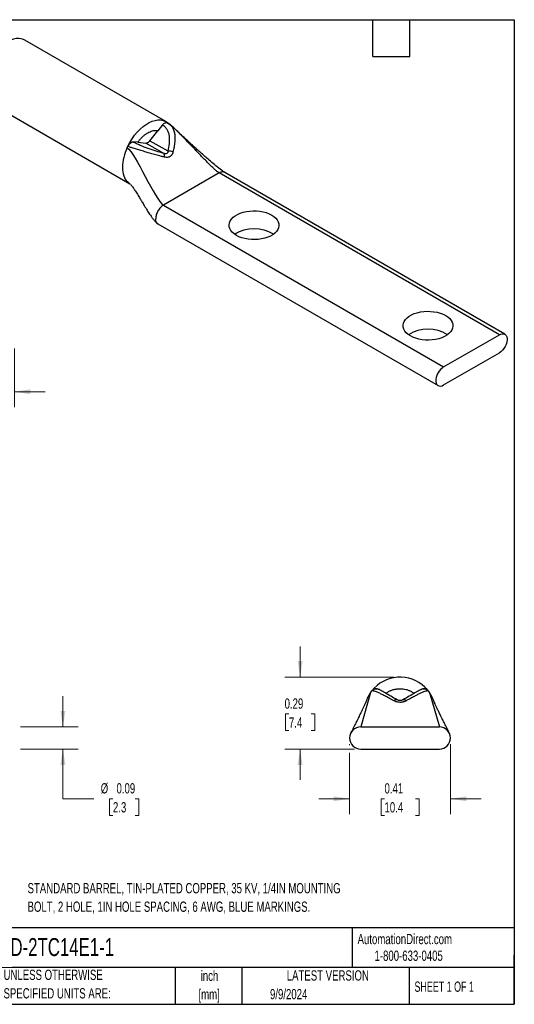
# Model space of a CAD drawing. Header units: inches. Extents: x 0.12 to 5.38, y 0.12 to 4.12.
# Tile 2 of 2: x 3.36 to 5.38, y 0.12 to 4.12. Entities that reach past the tile are written whole.
import ezdxf

# ---------------------------------------------------------------- set-up
doc = ezdxf.new("R2010")
doc.units = ezdxf.units.IN
doc.header["$LTSCALE"] = 0.5
doc.header["$MEASUREMENT"] = 0
doc.layers.add('TEXT', color=140, linetype='Continuous', lineweight=25)
doc.styles.add('SLDTEXTSTYLE0', font='TXT', dxfattribs={"width": 0.7})
doc.styles.add('SLDTEXTSTYLE1', font='TXT', dxfattribs={"width": 0.65})
doc.dimstyles.new('SLDDIMSTYLE3', dxfattribs={"dimtxt": 0.04248, "dimasz": 0.065, "dimexe": 0, "dimexo": 0.0625, "dimgap": 0.01062, "dimtad": 0, "dimtih": 1, "dimtoh": 1, "dimrnd": 1e-09, "dimdsep": 46, "dimtxsty": 'SLDTEXTSTYLE0', "dimsah": 1, "dimcen": 0.09, "dimadec": 0, "dimazin": 2, "dimtfac": 1, "dimtmove": 0, "dimatfit": 0, "dimfxl": 0, "dimfrac": 2, "dimtolj": 1, "dimtzin": 12, "dimarcsym": 0})

# ---------------------------------------------------------------- blocks, each defined once
blk = doc.blocks.new('_D_4')
at = {"color": 7, "linetype": 'Continuous', "lineweight": 0}
for p, q in [((3.5407, 1.2521), (3.5407, 1.3771)), ((3.3689, 1.2521), (3.6032, 1.2521)), ((3.3689, 1.1621), (3.6032, 1.1621)), ((3.5407, 0.96), (3.5407, 1.1621)), ((3.6657, 0.96), (3.5407, 0.96)), ((3.744, 0.96), (3.7298, 0.96)), ((3.7298, 0.96), (3.7298, 0.8925)), ((3.8349, 0.96), (3.8492, 0.96)), ((3.8492, 0.96), (3.8492, 0.8925)), ((3.7298, 0.8925), (3.744, 0.8925)), ((3.8492, 0.8925), (3.8349, 0.8925))]:
    blk.add_line(p, q, dxfattribs=at)
at = {"color": 7, "linetype": 'Continuous', "lineweight": 18}
for points in [[(3.5407, 1.2521), (3.5507, 1.3171), (3.5307, 1.3171)], [(3.5407, 1.1621), (3.5307, 1.0971), (3.5507, 1.0971)]]:
    blk.add_solid(points, dxfattribs=at)
at = {"color": 7, "linetype": 'Continuous', "lineweight": 18, "char_height": 0.04167, "attachment_point": 1, "style": 'SLDTEXTSTYLE0'}
for s, insert in [('%%c', (3.6943, 1.0233)), ('0.09', (3.7584, 1.0233)), ('2.3', (3.744, 0.9462))]:
    blk.add_mtext(s, dxfattribs=dict(at, insert=insert))
blk = doc.blocks.new('_D_5')
at = {"color": 7, "linetype": 'Continuous', "lineweight": 0}
for p, q in [((4.5046, 1.4541), (4.5046, 1.5791)), ((4.8857, 1.4541), (4.4421, 1.4541)), ((4.4592, 1.3044), (4.4449, 1.3044)), ((4.4449, 1.3044), (4.4449, 1.2369)), ((4.5501, 1.3044), (4.5643, 1.3044)), ((4.5643, 1.3044), (4.5643, 1.2369)), ((4.4449, 1.2369), (4.4592, 1.2369)), ((4.5643, 1.2369), (4.5501, 1.2369)), ((4.7257, 1.1621), (4.4421, 1.1621)), ((4.5046, 1.1621), (4.5046, 1.0371))]:
    blk.add_line(p, q, dxfattribs=at)
at = {"color": 7, "linetype": 'Continuous', "lineweight": 18}
for points in [[(4.5046, 1.4541), (4.5146, 1.5191), (4.4946, 1.5191)], [(4.5046, 1.1621), (4.4946, 1.0971), (4.5146, 1.0971)]]:
    blk.add_solid(points, dxfattribs=at)
at = {"color": 7, "linetype": 'Continuous', "lineweight": 18, "char_height": 0.04167, "attachment_point": 1, "style": 'SLDTEXTSTYLE0'}
for s, insert in [('0.29', (4.4415, 1.3676)), ('7.4', (4.4592, 1.2906))]:
    blk.add_mtext(s, dxfattribs=dict(at, insert=insert))
blk = doc.blocks.new('_D_6')
at = {"color": 7, "linetype": 'Continuous', "lineweight": 0}
for p, q in [((4.7057, 1.1821), (4.7057, 1.1771)), ((5.1157, 1.1821), (5.1157, 0.8974)), ((4.7057, 1.1471), (4.7057, 0.8974)), ((4.7057, 0.9599), (4.5807, 0.9599)), ((4.8475, 0.9599), (4.8333, 0.9599)), ((4.8333, 0.9599), (4.8333, 0.8924)), ((4.9738, 0.9599), (4.988, 0.9599)), ((4.988, 0.9599), (4.988, 0.8924)), ((5.1157, 0.9599), (5.2407, 0.9599)), ((4.8333, 0.8924), (4.8475, 0.8924)), ((4.988, 0.8924), (4.9738, 0.8924))]:
    blk.add_line(p, q, dxfattribs=at)
at = {"color": 7, "linetype": 'Continuous', "lineweight": 18}
for points in [[(4.7057, 0.9599), (4.6407, 0.9699), (4.6407, 0.9499)], [(5.1157, 0.9599), (5.1807, 0.9499), (5.1807, 0.9699)]]:
    blk.add_solid(points, dxfattribs=at)
at = {"color": 7, "linetype": 'Continuous', "lineweight": 18, "char_height": 0.04167, "attachment_point": 1, "style": 'SLDTEXTSTYLE0'}
for s, insert in [('0.41', (4.8475, 1.0231)), ('10.4', (4.8475, 0.9461))]:
    blk.add_mtext(s, dxfattribs=dict(at, insert=insert))
blk = doc.blocks.new('_D_8')
at = {"color": 7, "linetype": 'Continuous', "lineweight": 0}
for p, q in [((3.0939, 2.7932), (3.0939, 2.5511)), ((3.3439, 2.7897), (3.3439, 2.5511)), ((3.0939, 2.6136), (2.9689, 2.6136)), ((3.1734, 2.6136), (3.1592, 2.6136)), ((3.1592, 2.6136), (3.1592, 2.5461)), ((3.2643, 2.6136), (3.2786, 2.6136)), ((3.2786, 2.6136), (3.2786, 2.5461)), ((3.3439, 2.6136), (3.4689, 2.6136)), ((3.1592, 2.5461), (3.1734, 2.5461)), ((3.2786, 2.5461), (3.2643, 2.5461))]:
    blk.add_line(p, q, dxfattribs=at)
at = {"color": 7, "linetype": 'Continuous', "lineweight": 18}
for points in [[(3.0939, 2.6136), (3.0289, 2.6236), (3.0289, 2.6036)], [(3.3439, 2.6136), (3.4089, 2.6036), (3.4089, 2.6236)]]:
    blk.add_solid(points, dxfattribs=at)
at = {"color": 7, "linetype": 'Continuous', "lineweight": 18, "char_height": 0.04167, "attachment_point": 1, "style": 'SLDTEXTSTYLE0'}
for s, insert in [('0.25', (3.1558, 2.6769)), ('6.4', (3.1734, 2.5998))]:
    blk.add_mtext(s, dxfattribs=dict(at, insert=insert))

msp = doc.modelspace()

# ---------------------------------------------------------------- linework, layer by layer
for p, q in [((3.9588, 3.7112), (3.3861, 4.0418)), ((3.2401, 3.789), (3.8129, 3.4583)), ((3.9457, 3.6976), (3.9267, 3.674)), ((3.9457, 3.6976), (3.946, 3.6975)), ((3.9773, 3.6975), (3.965, 3.7065)), ((3.9909, 3.6856), (3.9763, 3.6983)), ((3.8942, 3.6335), (3.9267, 3.674)), ((3.826, 3.6285), (3.8263, 3.6283)), ((3.845, 3.6268), (3.826, 3.6285)), ((3.845, 3.6268), (3.8775, 3.6239)), ((3.9501, 3.582), (3.8775, 3.6239)), ((3.8942, 3.6335), (3.9667, 3.5916)), ((4.1758, 3.5023), (3.9495, 3.3717)), ((5.3142, 2.8451), (4.1758, 3.5023)), ((5.3367, 2.8473), (4.1983, 3.5045)), ((3.9495, 3.3717), (5.0879, 2.7145)), ((3.927, 3.2959), (5.0654, 2.6387)), ((5.0879, 2.7145), (5.3142, 2.8451)), ((5.0879, 2.641), (5.3142, 2.7716)), ((4.7507, 1.2521), (5.0707, 1.2521)), ((4.7507, 1.1621), (5.0707, 1.1621))]:
    msp.add_line(p, q)
at = {"flags": 128}
for points in [[(3.3861, 4.0418), (3.3807, 4.0445), (3.3714, 4.0474), (3.3613, 4.0486), (3.3505, 4.0481), (3.3393, 4.0458), (3.3278, 4.0419), (3.316, 4.0363), (3.3043, 4.0291), (3.2926, 4.0204), (3.2812, 4.0104), (3.2702, 3.9991), (3.2598, 3.9867), (3.2501, 3.9734), (3.2411, 3.9594), (3.2332, 3.9447), (3.2262, 3.9297), (3.2204, 3.9145), (3.2159, 3.8993), (3.2125, 3.8843), (3.2105, 3.8698), (3.2099, 3.8558)], [(3.8046, 3.6113), (3.8127, 3.6267), (3.8219, 3.6415), (3.832, 3.6554), (3.8429, 3.6684), (3.8544, 3.6801), (3.8663, 3.6905), (3.8785, 3.6994), (3.8909, 3.7067), (3.9031, 3.7122), (3.9151, 3.716), (3.9267, 3.7178), (3.9377, 3.7178), (3.9479, 3.7158), (3.9573, 3.712)], [(3.9675, 3.7049), (3.9655, 3.7063), (3.965, 3.7065)], [(4.2454, 3.2486), (4.2363, 3.2546), (4.2287, 3.2613), (4.2228, 3.2685), (4.2186, 3.2761), (4.2162, 3.284), (4.2157, 3.292), (4.2172, 3.3), (4.2204, 3.3077), (4.2255, 3.3152), (4.2323, 3.3222), (4.2407, 3.3285), (4.2505, 3.3342), (4.2615, 3.339), (4.2736, 3.3429), (4.2865, 3.3459), (4.2999, 3.3478), (4.3137, 3.3486), (4.3276, 3.3483), (4.3412, 3.3469), (4.3544, 3.3445), (4.3669, 3.3411), (4.3785, 3.3367), (4.389, 3.3315), (4.3981, 3.3254), (4.4057, 3.3187), (4.4116, 3.3115), (4.4158, 3.3039), (4.4182, 3.296), (4.4186, 3.288), (4.4172, 3.2801), (4.4139, 3.2723), (4.4088, 3.2649), (4.4021, 3.2579), (4.3937, 3.2515), (4.3839, 3.2459), (4.3729, 3.241), (4.3608, 3.2371), (4.3479, 3.2342), (4.3344, 3.2323), (4.3206, 3.2315), (4.3068, 3.2317), (4.2932, 3.2331), (4.2799, 3.2355), (4.2674, 3.2389), (4.2559, 3.2433), (4.2454, 3.2486)], [(4.9525, 2.8404), (4.9434, 2.8464), (4.9358, 2.8531), (4.9299, 2.8603), (4.9257, 2.8679), (4.9233, 2.8758), (4.9229, 2.8838), (4.9243, 2.8918), (4.9275, 2.8995), (4.9326, 2.907), (4.9394, 2.914), (4.9478, 2.9203), (4.9576, 2.926), (4.9686, 2.9308), (4.9807, 2.9347), (4.9936, 2.9377), (5.007, 2.9396), (5.0208, 2.9404), (5.0347, 2.9401), (5.0483, 2.9387), (5.0615, 2.9363), (5.074, 2.9329), (5.0856, 2.9285), (5.0961, 2.9232), (5.1052, 2.9172), (5.1128, 2.9105), (5.1187, 2.9033), (5.1229, 2.8957), (5.1253, 2.8878), (5.1257, 2.8798), (5.1243, 2.8719), (5.121, 2.8641), (5.116, 2.8566), (5.1092, 2.8497), (5.1008, 2.8433), (5.091, 2.8377), (5.08, 2.8328), (5.0679, 2.8289), (5.055, 2.826), (5.0415, 2.8241), (5.0278, 2.8233), (5.0139, 2.8235), (5.0003, 2.8249), (4.9871, 2.8273), (4.9745, 2.8307), (4.963, 2.8351), (4.9525, 2.8404)], [(5.3142, 2.8451), (5.3208, 2.8481), (5.3271, 2.8494), (5.3329, 2.8489), (5.3379, 2.8466), (5.3418, 2.8426), (5.3445, 2.8372), (5.3459, 2.8304), (5.3459, 2.8228), (5.3445, 2.8144), (5.3418, 2.8059), (5.3379, 2.7974), (5.3329, 2.7894), (5.3271, 2.7822), (5.3208, 2.7762), (5.3142, 2.7716)], [(5.0879, 2.7145), (5.0813, 2.7098), (5.075, 2.7038), (5.0692, 2.6966), (5.0643, 2.6886), (5.0604, 2.6802), (5.0577, 2.6716), (5.0563, 2.6633), (5.0563, 2.6556), (5.0577, 2.6489), (5.0604, 2.6434), (5.0643, 2.6395), (5.0692, 2.6372), (5.075, 2.6367), (5.0813, 2.6379), (5.0879, 2.641)]]:
    msp.add_lwpolyline(points, dxfattribs=at)
for centre, radius, start, end in [((3.9626, 3.6869), 0.0197, 83.0531, 147.5976), ((3.8301, 3.602), 0.0265, 98.2291, 160.1873), ((3.9328, 3.5711), 0.0205, 347.5316, 32.1046), ((3.967, 3.5436), 0.0479, 64.4035, 90.3468), ((4.3172, 3.1269), 0.1491, 57.9731, 122.0269), ((5.0243, 2.7187), 0.1491, 57.9731, 122.0269), ((4.9107, 1.3081), 0.146, 46.1879, 141.9299), ((4.8142, 1.3836), 0.0235, 60.0022, 141.9375), ((5.0071, 1.3836), 0.0235, 38.059, 119.9989), ((4.8953, 1.3502), 0.0122, 72.8362, 140.5261), ((4.926, 1.3502), 0.0122, 39.4739, 107.1638), ((4.7507, 1.2071), 0.045, 90, 270), ((5.0707, 1.2071), 0.045, 270, 90)]:
    msp.add_arc(centre, radius, start, end)
for points, knots in [([(3.9457, 3.6976), (3.9475, 3.6995), (3.9511, 3.7035), (3.9573, 3.7069), (3.9625, 3.7078), (3.9649, 3.7064), (3.9658, 3.7058)], [0, 0, 0, 0, 0.2618579, 0.5413926, 0.8209272, 1, 1, 1, 1]), ([(3.946, 3.6975), (3.95, 3.6951), (3.9535, 3.6919), (3.9597, 3.6852), (3.9623, 3.6815), (3.9667, 3.6734), (3.9684, 3.6691), (3.9709, 3.6601), (3.9717, 3.6555), (3.9732, 3.6412), (3.9729, 3.6313), (3.9707, 3.6114), (3.9689, 3.6015), (3.9667, 3.5916)], [0, 0, 0, 0, 0.125, 0.125, 0.25, 0.25, 0.375, 0.375, 0.5, 0.5, 0.75, 0.75, 1, 1, 1, 1]), ([(3.9671, 3.7052), (3.9661, 3.7061), (3.964, 3.7078), (3.9608, 3.7101), (3.9585, 3.7114), (3.9573, 3.712)], [0, 0, 0, 0, 0.335498, 0.668592, 1, 1, 1, 1]), ([(3.9675, 3.7049), (3.9702, 3.7032), (3.9737, 3.701), (3.9764, 3.6982), (3.9771, 3.6975)], [0, 0, 0, 0, 0.744136, 1, 1, 1, 1]), ([(3.9771, 3.6975), (3.9783, 3.6964), (3.9834, 3.6916), (3.9894, 3.6814), (3.9941, 3.6664), (3.9962, 3.6488), (3.9955, 3.6291), (3.9926, 3.6078), (3.9893, 3.5938), (3.9877, 3.5869)], [0, 0, 0, 0, 0.048114, 0.19808, 0.344634, 0.483728, 0.662278, 0.833766, 1, 1, 1, 1]), ([(3.9898, 3.6865), (3.9893, 3.687), (3.9872, 3.689), (3.985, 3.6908), (3.9833, 3.6922)], [0, 0, 0, 0, 0.227459, 1, 1, 1, 1]), ([(4.1983, 3.5045), (4.1963, 3.5058), (4.1921, 3.5084), (4.18, 3.5173), (4.1625, 3.5313), (4.1413, 3.5491), (4.122, 3.5656), (4.1051, 3.5804), (4.0904, 3.5935), (4.0769, 3.6057), (4.0634, 3.618), (4.0485, 3.6317), (4.0315, 3.6475), (4.0122, 3.6658), (3.9982, 3.6788), (3.9909, 3.6856)], [0, 0, 0, 0, 0.029547, 0.063469, 0.170121, 0.27331, 0.362664, 0.44397, 0.514858, 0.575168, 0.640813, 0.711911, 0.792832, 0.891671, 1, 1, 1, 1]), ([(4.1758, 3.5023), (4.1734, 3.5038), (4.1682, 3.5073), (4.1593, 3.515), (4.1481, 3.5252), (4.1347, 3.5384), (4.1146, 3.5587), (4.0888, 3.5856), (4.0614, 3.6144), (4.0376, 3.6393), (4.0185, 3.6588), (4.0032, 3.6741), (3.9942, 3.6824), (3.9912, 3.6853)], [0, 0, 0, 0, 0.036535, 0.082613, 0.13789, 0.213434, 0.298171, 0.464807, 0.638881, 0.751899, 0.857517, 0.951607, 1, 1, 1, 1]), ([(3.845, 3.6268), (3.8462, 3.6285), (3.8486, 3.6318), (3.8524, 3.6366), (3.8563, 3.6411), (3.8603, 3.6454), (3.8643, 3.6494), (3.8684, 3.6532), (3.8727, 3.6567), (3.877, 3.6599), (3.8814, 3.6629), (3.8873, 3.6665), (3.8947, 3.6703), (3.9033, 3.6734), (3.9115, 3.6751), (3.9194, 3.6754), (3.9243, 3.6745), (3.9267, 3.674)], [0, 0, 0, 0, 0.051094, 0.10142, 0.151166, 0.200532, 0.249721, 0.298936, 0.348381, 0.39826, 0.448767, 0.500092, 0.601787, 0.701016, 0.799374, 0.898502, 1, 1, 1, 1]), ([(3.8046, 3.6113), (3.805, 3.6122), (3.8058, 3.6138), (3.8073, 3.6162), (3.8092, 3.6188), (3.8116, 3.6216), (3.8145, 3.6242), (3.8174, 3.6262), (3.8204, 3.6277), (3.8233, 3.6285), (3.8251, 3.6285), (3.826, 3.6285)], [0, 0, 0, 0, 0.083593, 0.166586, 0.250178, 0.375084, 0.499989, 0.625136, 0.750283, 0.875141, 1, 1, 1, 1]), ([(3.9528, 3.5667), (3.9487, 3.5677), (3.9409, 3.5697), (3.9293, 3.5728), (3.9182, 3.5759), (3.9076, 3.5788), (3.8975, 3.5817), (3.8879, 3.5844), (3.8747, 3.5883), (3.8587, 3.593), (3.8425, 3.5977), (3.8308, 3.6012), (3.8225, 3.6038), (3.8156, 3.6063), (3.8099, 3.6086), (3.8066, 3.6102), (3.8052, 3.611)], [0, 0, 0, 0, 0.084254, 0.164168, 0.239734, 0.311006, 0.378096, 0.441168, 0.500417, 0.635311, 0.749671, 0.813604, 0.870093, 0.919747, 0.962951, 1, 1, 1, 1]), ([(3.9501, 3.582), (3.9399, 3.5848), (3.9296, 3.5878), (3.9087, 3.5943), (3.898, 3.5978), (3.8763, 3.6055), (3.8653, 3.6097), (3.8498, 3.6165), (3.8447, 3.6188), (3.835, 3.6236), (3.8304, 3.6259), (3.8263, 3.6283)], [0, 0, 0, 0, 0.25, 0.25, 0.5, 0.5, 0.75, 0.75, 0.875, 0.875, 1, 1, 1, 1]), ([(3.8775, 3.6239), (3.8782, 3.6238), (3.8795, 3.6238), (3.8815, 3.6242), (3.8837, 3.6249), (3.8866, 3.6264), (3.8902, 3.629), (3.8928, 3.632), (3.8942, 3.6335)], [0, 0, 0, 0, 0.125646, 0.249491, 0.373716, 0.50048, 0.749495, 1, 1, 1, 1]), ([(3.9667, 3.5916), (3.9674, 3.587), (3.9664, 3.5831), (3.9603, 3.5796), (3.9554, 3.5801), (3.9501, 3.582)], [0, 0, 0, 0, 0.5, 0.5, 1, 1, 1, 1]), ([(3.9877, 3.5869), (3.9874, 3.5857), (3.9868, 3.5834), (3.9855, 3.5802), (3.9839, 3.5772), (3.9822, 3.5746), (3.9801, 3.5723), (3.9778, 3.5703), (3.9742, 3.5679), (3.9687, 3.5657), (3.961, 3.565), (3.9556, 3.5661), (3.9528, 3.5667)], [0, 0, 0, 0, 0.077369, 0.151759, 0.223711, 0.293829, 0.362769, 0.431218, 0.499876, 0.659895, 0.823835, 1, 1, 1, 1]), ([(4.1983, 3.5045), (4.195, 3.5057), (4.1884, 3.5081), (4.18, 3.5042), (4.1758, 3.5023)], [0, 0, 0, 0, 0.4999489, 1, 1, 1, 1]), ([(3.8013, 3.4676), (3.8041, 3.4656), (3.8087, 3.4624), (3.8127, 3.4583), (3.8143, 3.4566)], [0, 0, 0, 0, 0.610735, 1, 1, 1, 1]), ([(3.8013, 3.4676), (3.8037, 3.4651), (3.8073, 3.4615), (3.8116, 3.4592), (3.813, 3.4585)], [0, 0, 0, 0, 0.6871928, 1, 1, 1, 1]), ([(3.8147, 3.4564), (3.8158, 3.4552), (3.818, 3.4528), (3.8221, 3.4476), (3.8266, 3.4415), (3.8328, 3.4326), (3.841, 3.4199), (3.8506, 3.4042), (3.8599, 3.3887), (3.8691, 3.3733), (3.8793, 3.3564), (3.8904, 3.3387), (3.9005, 3.3238), (3.9101, 3.3116), (3.918, 3.3024), (3.9242, 3.298), (3.927, 3.2959)], [0, 0, 0, 0, 0.061748, 0.121205, 0.169435, 0.213248, 0.308414, 0.413474, 0.488475, 0.567727, 0.666363, 0.752493, 0.843027, 0.901714, 0.955268, 1, 1, 1, 1]), ([(3.9495, 3.3717), (3.9453, 3.3693), (3.9412, 3.3659), (3.9335, 3.3578), (3.9299, 3.353), (3.924, 3.3428), (3.9217, 3.3374), (3.9185, 3.3266), (3.9177, 3.3214), (3.9177, 3.3165)], [0, 0, 0, 0, 0.25, 0.25, 0.5, 0.5, 0.75, 0.75, 1, 1, 1, 1]), ([(3.927, 3.2959), (3.927, 3.2959), (3.9235, 3.2966), (3.9193, 3.3034), (3.9182, 3.3122), (3.9177, 3.3165)], [0, 0, 0, 0, 0.000102, 0.500051, 1, 1, 1, 1]), ([(4.7957, 1.3981), (4.7963, 1.3988), (4.7975, 1.4002), (4.7996, 1.4021), (4.8023, 1.404), (4.8057, 1.4056), (4.8097, 1.4068), (4.8139, 1.4072), (4.8181, 1.4069), (4.8222, 1.4059), (4.8247, 1.4046), (4.826, 1.4039)], [0, 0, 0, 0, 0.083593, 0.166586, 0.250178, 0.375084, 0.499989, 0.625136, 0.750283, 0.875141, 1, 1, 1, 1]), ([(4.8989, 1.3618), (4.8902, 1.3669), (4.8816, 1.3719), (4.8653, 1.3813), (4.8574, 1.3858), (4.8435, 1.3938), (4.8375, 1.3973), (4.8311, 1.401), (4.8294, 1.402), (4.8269, 1.4034), (4.8261, 1.4039), (4.826, 1.4039)], [0, 0, 0, 0, 0.25, 0.25, 0.5, 0.5, 0.75, 0.75, 0.875, 0.875, 1, 1, 1, 1]), ([(4.8529, 1.3884), (4.8546, 1.3896), (4.858, 1.392), (4.8634, 1.3952), (4.8689, 1.398), (4.8745, 1.4004), (4.8802, 1.4025), (4.8861, 1.4041), (4.892, 1.4055), (4.8981, 1.4064), (4.9044, 1.4069), (4.9127, 1.4072), (4.9231, 1.4066), (4.9353, 1.4044), (4.9469, 1.4006), (4.9581, 1.3954), (4.965, 1.3908), (4.9685, 1.3884)], [0, 0, 0, 0, 0.051094, 0.10142, 0.151166, 0.200532, 0.249721, 0.298936, 0.348381, 0.39826, 0.448767, 0.500092, 0.601787, 0.701016, 0.799374, 0.898502, 1, 1, 1, 1]), ([(4.9953, 1.4039), (4.9953, 1.4039), (4.9944, 1.4034), (4.992, 1.402), (4.9903, 1.401), (4.986, 1.3985), (4.9833, 1.397), (4.9775, 1.3936), (4.9743, 1.3918), (4.9639, 1.3858), (4.956, 1.3812), (4.9396, 1.3718), (4.9311, 1.3669), (4.9224, 1.3618)], [0, 0, 0, 0, 0.125, 0.125, 0.25, 0.25, 0.375, 0.375, 0.5, 0.5, 0.75, 0.75, 1, 1, 1, 1]), ([(4.9954, 1.4039), (4.9961, 1.4044), (4.9977, 1.4052), (5.0003, 1.4061), (5.0035, 1.4069), (5.0073, 1.4072), (5.0116, 1.4068), (5.0158, 1.4056), (5.0196, 1.4036), (5.0229, 1.4012), (5.0247, 1.3991), (5.0256, 1.3981)], [0, 0, 0, 0, 0.080668, 0.160939, 0.241891, 0.370671, 0.500079, 0.628859, 0.758266, 0.878973, 1, 1, 1, 1]), ([(5.0256, 1.3981), (5.0242, 1.3999), (5.0213, 1.4035), (5.0166, 1.4086), (5.0134, 1.4118), (5.0117, 1.4134)], [0, 0, 0, 0, 0.335498, 0.668592, 1, 1, 1, 1]), ([(4.7911, 1.3918), (4.787, 1.3855), (4.7793, 1.3736), (4.7745, 1.3602), (4.7722, 1.3538)], [0, 0, 0, 0, 0.523719, 1, 1, 1, 1]), ([(4.8859, 1.358), (4.8824, 1.3599), (4.8757, 1.3636), (4.866, 1.3689), (4.857, 1.3737), (4.8487, 1.3781), (4.8412, 1.382), (4.8343, 1.3854), (4.8254, 1.3897), (4.8156, 1.394), (4.8072, 1.3967), (4.8022, 1.3977), (4.7992, 1.3981), (4.7973, 1.3981), (4.7961, 1.3981), (4.7958, 1.3981), (4.7957, 1.3981)], [0, 0, 0, 0, 0.084254, 0.164168, 0.239734, 0.311006, 0.378096, 0.441168, 0.500417, 0.635311, 0.749671, 0.813604, 0.870093, 0.919747, 0.962951, 1, 1, 1, 1]), ([(4.9224, 1.3618), (4.9191, 1.36), (4.915, 1.3587), (4.9063, 1.3587), (4.9022, 1.36), (4.8989, 1.3618)], [0, 0, 0, 0, 0.5, 0.5, 1, 1, 1, 1]), ([(5.0256, 1.3981), (5.0255, 1.3981), (5.0254, 1.3981), (5.0248, 1.3981), (5.0239, 1.3981), (5.0225, 1.3981), (5.0206, 1.3979), (5.0182, 1.3975), (5.0137, 1.3966), (5.0059, 1.394), (4.9945, 1.3891), (4.9818, 1.3829), (4.9684, 1.3759), (4.9528, 1.3675), (4.9414, 1.3612), (4.9354, 1.358)], [0, 0, 0, 0, 0.025755, 0.054627, 0.086723, 0.122154, 0.161058, 0.203627, 0.250128, 0.364474, 0.499489, 0.605638, 0.723971, 0.855316, 1, 1, 1, 1]), ([(5.0492, 1.3537), (5.0469, 1.3601), (5.0421, 1.3735), (5.0343, 1.3855), (5.0303, 1.3918)], [0, 0, 0, 0, 0.478269, 1, 1, 1, 1]), ([(4.772, 1.3539), (4.7719, 1.3536), (4.7717, 1.353), (4.7699, 1.3491), (4.7666, 1.3422), (4.762, 1.3323), (4.7573, 1.3223), (4.753, 1.3131), (4.7493, 1.3053), (4.7464, 1.2993), (4.7434, 1.2929), (4.7394, 1.2848), (4.7339, 1.2735), (4.7277, 1.2611), (4.7215, 1.2488), (4.7166, 1.2391), (4.7127, 1.2316), (4.7101, 1.2263), (4.7092, 1.2243), (4.7087, 1.2234)], [0, 0, 0, 0, 0.028553, 0.061826, 0.137335, 0.216442, 0.291403, 0.357218, 0.410995, 0.451279, 0.480253, 0.533374, 0.608409, 0.702456, 0.781616, 0.862862, 0.914686, 0.961444, 1, 1, 1, 1]), ([(4.9354, 1.358), (4.9343, 1.3574), (4.9322, 1.3562), (4.9287, 1.3548), (4.9252, 1.3536), (4.9217, 1.3527), (4.9181, 1.3521), (4.9144, 1.3517), (4.9091, 1.3515), (4.902, 1.3521), (4.8934, 1.3542), (4.8885, 1.3567), (4.8859, 1.358)], [0, 0, 0, 0, 0.077369, 0.151759, 0.223711, 0.293829, 0.362769, 0.431218, 0.499876, 0.659895, 0.823835, 1, 1, 1, 1]), ([(5.1126, 1.2234), (5.112, 1.2247), (5.1106, 1.2276), (5.1066, 1.2356), (5.1017, 1.2452), (5.0964, 1.2557), (5.0916, 1.2652), (5.0876, 1.2733), (5.0836, 1.2814), (5.0789, 1.2909), (5.073, 1.3033), (5.0666, 1.3165), (5.0606, 1.3294), (5.0554, 1.3405), (5.0518, 1.3483), (5.0498, 1.3527), (5.0494, 1.3535), (5.0493, 1.3539)], [0, 0, 0, 0, 0.051506, 0.113885, 0.193189, 0.268791, 0.334717, 0.387447, 0.430337, 0.494882, 0.580446, 0.684212, 0.769907, 0.856635, 0.936583, 0.970973, 1, 1, 1, 1])]:
    msp.add_open_spline(points, degree=3, knots=knots)
for points in [[(3.8013, 3.6043), (3.7959, 3.5923), (3.7864, 3.566), (3.7826, 3.538), (3.7826, 3.5251)], [(3.8013, 3.6043), (3.8023, 3.6067), (3.8034, 3.609), (3.8046, 3.6113)], [(3.8013, 3.6043), (3.8354, 3.5846), (3.9154, 3.3913), (3.9495, 3.3717)], [(3.8052, 3.611), (3.805, 3.6111), (3.8048, 3.6112), (3.8046, 3.6113)], [(3.7826, 3.5251), (3.7826, 3.5123), (3.7864, 3.4887), (3.7959, 3.4733), (3.8013, 3.4676)], [(4.7911, 1.3918), (4.7911, 1.3918), (4.7507, 1.2521), (4.7507, 1.2521)], [(4.7911, 1.3918), (4.7926, 1.3939), (4.7941, 1.396), (4.7957, 1.3981)], [(4.7957, 1.3981), (4.7957, 1.3981), (4.7957, 1.3981), (4.7957, 1.3981)], [(5.0256, 1.3981), (5.0256, 1.3981), (5.0256, 1.3981), (5.0256, 1.3981)], [(5.0256, 1.3981), (5.0272, 1.396), (5.0288, 1.3939), (5.0303, 1.3918)], [(5.0303, 1.3918), (5.0303, 1.3918), (5.0707, 1.2521), (5.0707, 1.2521)]]:
    msp.add_open_spline(points, degree=3)
at = {"layer": 'TEXT'}
for p, q in [((0.125, 4.125), (5.375, 4.125)), ((4.8, 3.975), (4.8, 4.125)), ((4.95, 3.975), (4.95, 4.125)), ((5.375, 4.125), (5.375, 0.125)), ((4.8, 3.975), (4.95, 3.975)), ((5.375, 0.4356), (0.125, 0.4356)), ((4.7161, 0.4356), (4.7161, 0.275)), ((5.375, 0.125), (5.375, 0.325)), ((5.375, 0.275), (0.125, 0.275)), ((3.9965, 0.275), (3.9965, 0.125)), ((4.268, 0.275), (4.268, 0.125)), ((4.9478, 0.275), (4.9478, 0.125)), ((0.125, 0.125), (5.375, 0.125))]:
    msp.add_line(p, q, dxfattribs=at)

# ---------------------------------------------------------------- texts
at = {"color": 7, "linetype": 'Continuous', "lineweight": 0, "char_height": 0.041667, "attachment_point": 1, "style": 'SLDTEXTSTYLE0'}
for s, insert in [('STANDARD BARREL, TIN-PLATED COPPER, 35 KV, 1/4IN MOUNTING', (3.397, 0.6176)), ('BOLT, 2 HOLE, 1IN HOLE SPACING, 6 AWG, BLUE MARKINGS.', (3.397, 0.5424))]:
    msp.add_mtext(s, dxfattribs=dict(at, insert=insert))
at = {"color": 179, "linetype": 'Continuous', "lineweight": 18, "char_height": 0.041667, "attachment_point": 1, "style": 'SLDTEXTSTYLE0'}
for s, insert in [('AutomationDirect.com', (4.7381, 0.411)), ('1-800-633-0405', (4.8069, 0.3432))]:
    msp.add_mtext(s, dxfattribs=dict(at, insert=insert))
at = {"layer": 'TEXT'}
for s, insert, char_height, attachment_point, style in [('BLU-6D-2TC14E1-1', (3.134, 0.394), 0.072917, 1, 'SLDTEXTSTYLE0'), ('UNLESS OTHERWISE', (3.2994, 0.2658), 0.041667, 1, 'SLDTEXTSTYLE0'), ('inch', (4.1363, 0.2618), 0.04167, 2, 'SLDTEXTSTYLE0'), ('LATEST VERSION', (4.6172, 0.2631), 0.041667, 2, 'SLDTEXTSTYLE0'), ('SHEET 1 OF 1', (4.9693, 0.2175), 0.041667, 1, 'SLDTEXTSTYLE1'), ('SPECIFIED UNITS ARE:', (3.2994, 0.1905), 0.041667, 1, 'SLDTEXTSTYLE0'), ('[mm]', (4.1349, 0.1865), 0.04167, 2, 'SLDTEXTSTYLE0'), ('9/9/2024', (4.3821, 0.1872), 0.04167, 1, 'SLDTEXTSTYLE0')]:
    msp.add_mtext(s, dxfattribs=dict(at, insert=insert, char_height=char_height, attachment_point=attachment_point, style=style))

# ---------------------------------------------------------------- dimensions: what is measured, and where the dimension line sits
at = {"color": 7, "linetype": 'Continuous', "lineweight": 18}
dim = msp.add_linear_dim(base=(3.0939, 2.6136), p1=(3.3439, 2.8147), p2=(3.0939, 2.8182), dimstyle='SLDDIMSTYLE3', dxfattribs=at)
dim.commit()
dim.dimension.update_dxf_attribs({"geometry": '_D_8', "text_midpoint": (3.2189, 2.6136), "dimtype": 160})
for base, p1, p2, angle, picture, middle in [((4.5046, 1.4541), (4.7507, 1.1621), (4.9107, 1.4541), 90, '_D_5', (4.5046, 1.3044)), ((4.7057, 0.9599), (5.1157, 1.2071), (4.7057, 1.2071), 0, '_D_6', (4.9107, 0.9599))]:
    dim = msp.add_linear_dim(base=base, p1=p1, p2=p2, angle=angle, dimstyle='SLDDIMSTYLE3', dxfattribs=at)
    dim.commit()
    dim.dimension.update_dxf_attribs({"geometry": picture, "text_midpoint": middle, "dimtype": 160})
dim = msp.add_linear_dim(base=(3.5407, 1.1621), p1=(3.3439, 1.2521), p2=(3.3439, 1.1621), angle=90, text='%%c<>', dimstyle='SLDDIMSTYLE3', dxfattribs=at)
dim.commit()
dim.dimension.update_dxf_attribs({"geometry": '_D_4', "text_midpoint": (3.5407, 0.96), "dimtype": 160})

doc.saveas('drawing.dxf')
